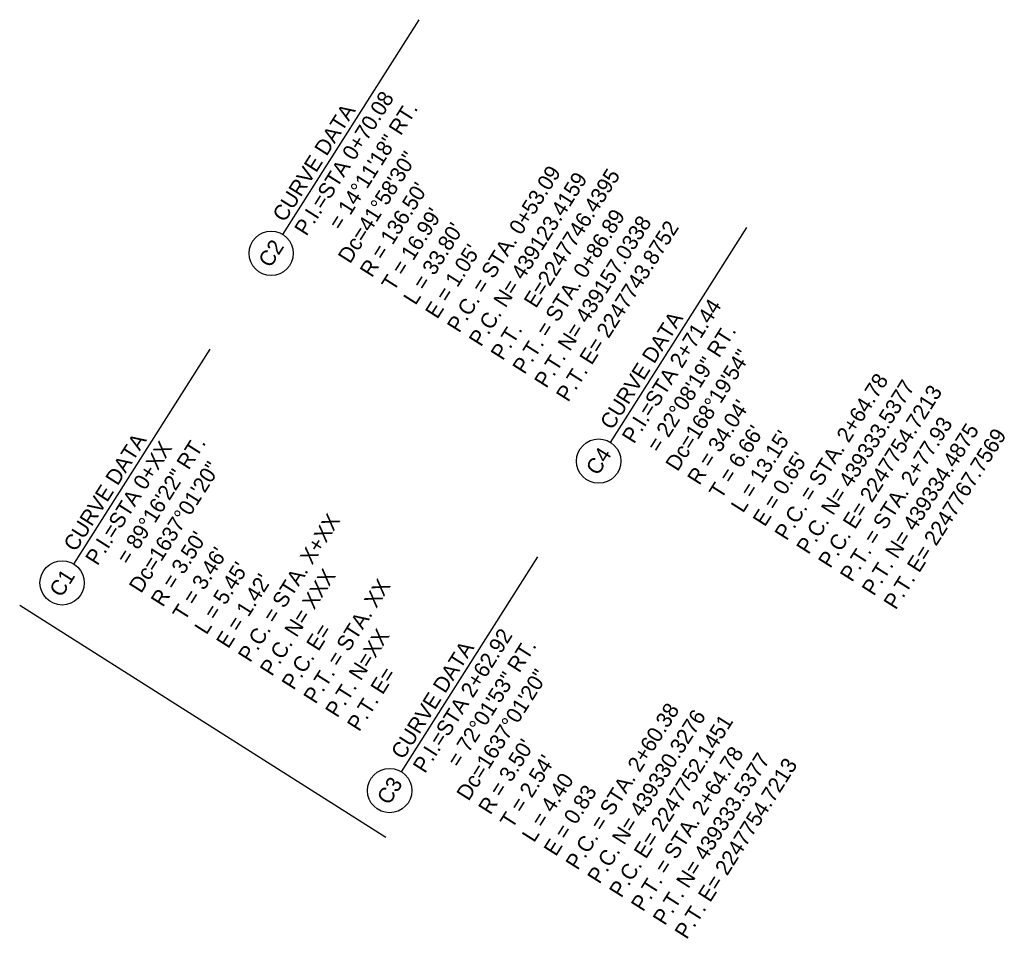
# Model space of a CAD drawing. Header units: feet. Extents: x 2248976 to 2249940, y 437917 to 439150.
# Tile 14 of 14: x 2249078 to 2249256, y 438984 to 439150. Entities that reach past the tile are written whole.
import ezdxf

# ---------------------------------------------------------------- set-up
doc = ezdxf.new("R2010")
doc.units = ezdxf.units.FT
doc.header["$MEASUREMENT"] = 0
doc.layers.add('GE_P_CL_Text', color=7, linetype='Continuous')
doc.styles.add('Slanted-Normal', font='font31.shx', dxfattribs={"height": 0.14})

msp = doc.modelspace()

# ---------------------------------------------------------------- linework, layer by layer
msp.add_line((2249143.9, 439002.535, -1083.62), (2249077.731, 439044.498, -1083.62))
at = {"layer": 'GE_P_CL_Text'}
for p, q in [((2249125.318, 439111.496), (2249149.954, 439150.343)), ((2249184.513, 439073.955), (2249209.149, 439112.801)), ((2249087.543, 439051.932), (2249112.18, 439090.779)), ((2249146.739, 439014.391), (2249171.375, 439053.238))]:
    msp.add_line(p, q, dxfattribs=at)
for centre in [(2249123.175, 439108.118), (2249182.371, 439070.577), (2249085.401, 439048.554), (2249144.597, 439011.013)]:
    msp.add_circle(centre, 4, dxfattribs=at)

# ---------------------------------------------------------------- texts
at = {"layer": 'GE_P_CL_Text', "char_height": 2.8, "width": 57.4825, "rotation": 57.61767, "style": 'Slanted-Normal'}
for s, insert, attachment_point in [('CURVE DATA\\PP.I.=STA 0+70.08\\P    = 14%%D11\'18" RT.\\PDc=41%%D58\'30"\\PR = 136.50\'\\PT = 16.99\'\\PL = 33.80\'\\PE = 1.05\'\\PP.C. = STA. 0+53.09\\PP.C. N= 439123.4159\\PP.T.^IE=2247746.4395\\PP.T. = STA. 0+86.89\\PP.T. N= 439157.0338\\PP.T. E= 2247743.8752', (2249123.252, 439115.095), 1), ('C2', (2249123.175, 439108.118), 5), ('CURVE DATA\\PP.I.=STA 2+71.44\\P = 22%%D08\'19" RT.\\PDc=168%%D19\'54"\\PR = 34.04\'\\PT = 6.66\'\\PL = 13.15\'\\PE = 0.65\'\\PP.C. = STA. 2+64.78\\PP.C. N= 439333.5377\\PP.C. E= 2247754.7213\\PP.T. = STA. 2+77.93\\PP.T. N= 439334.4875\\PP.T. E= 2247767.7569', (2249182.447, 439077.554), 1), ('CURVE DATA\\PP.I.=STA 0+XX\\P   = 89%%D16\'22" RT.\\PDc=1637%%D01\'20"\\PR = 3.50\'\\PT = 3.46\'\\PL = 5.45\'\\PE = 1.42\'\\PP.C. = STA. X+XX\\PP.C. N= XXX\\PP.C. E= \\PP.T. = STA. XX\\PP.T. N=XX\\PP.T. E=', (2249085.478, 439055.532), 1), ('C4', (2249182.371, 439070.577), 5), ('C1', (2249085.401, 439048.554), 5), ('CURVE DATA\\PP.I.=STA 2+62.92\\P    = 72%%D01\'53" RT.\\PDc=1637%%D01\'20"\\PR = 3.50\'\\PT = 2.54\'\\PL = 4.40\\PE = 0.83\\PP.C. = STA. 2+60.38\\PP.C. N= 439330.3276\\PP.C. E= 2247752.1451\\PP.T. = STA. 2+64.78\\PP.T. N= 439333.5377\\PP.T. E= 2247754.7213', (2249144.673, 439017.991), 1), ('C3', (2249144.597, 439011.013), 5)]:
    msp.add_mtext(s, dxfattribs=dict(at, insert=insert, attachment_point=attachment_point))

doc.saveas('drawing.dxf')
